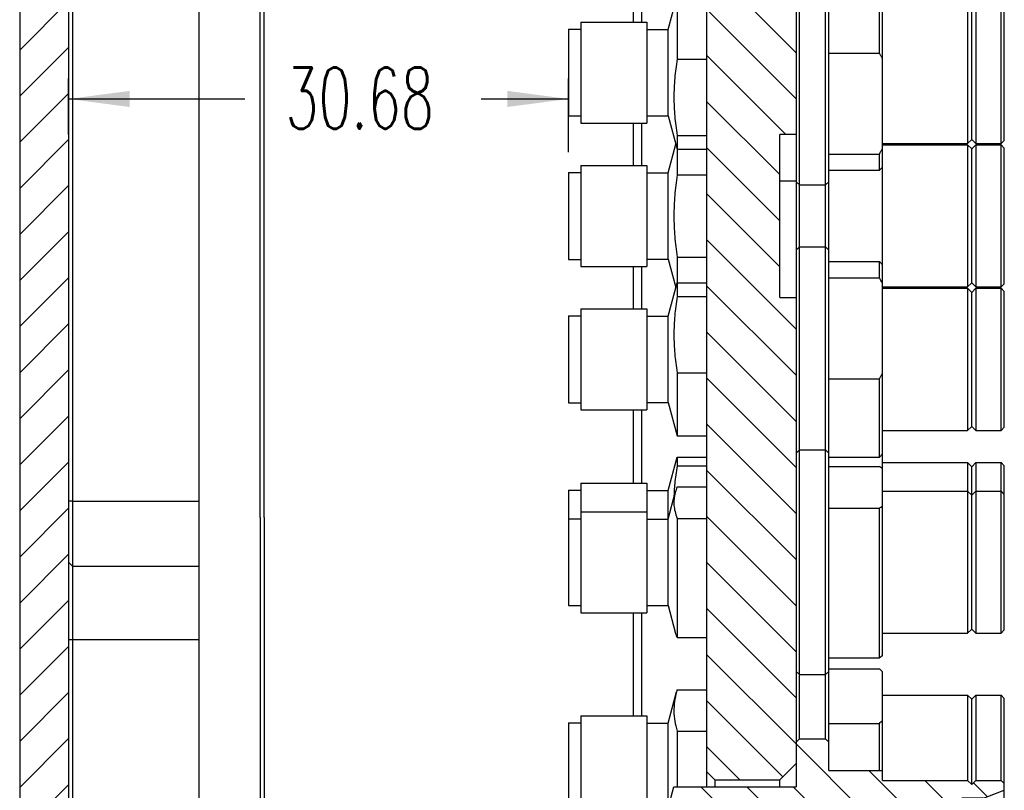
# Model space of a CAD drawing. Extents: x -401 to 590, y -380 to 320.
# Tile 11 of 54: x 248 to 308, y -35 to 12. Entities that reach past the tile are written whole.
import ezdxf

# ---------------------------------------------------------------- set-up
doc = ezdxf.new("R2010")
doc.units = 0
doc.linetypes.add('DASHED', pattern=[15, 7, -8])
doc.layers.get('0').update_dxf_attribs({"linetype": 'CONTINUOUS'})
doc.layers.add('1', color=7, linetype='CONTINUOUS')
doc.styles.add('CONVERTER_11', font='txt.shx', dxfattribs={"width": 0.63})
doc.dimstyles.new('ME10_DIM_28', dxfattribs={"dimtxt": 3.75, "dimasz": 3.75, "dimexe": 1.25, "dimexo": 1.25, "dimtad": 0, "dimzin": 1, "dimtxsty": 'CONVERTER_11', "dimsah": 1, "dimcen": 0.09, "dimclrd": 2, "dimclre": 2, "dimclrt": 2, "dimazin": 3, "dimtfac": 1, "dimtdec": 4, "dimtmove": 0, "dimatfit": 3, "dimtolj": 1, "dimtzin": 0})
pattern_1 = [(135, (0, 0), (-1.414214, -1.414214), [])]

# ---------------------------------------------------------------- blocks, each defined once
blk = doc.blocks.new('*D282')
at = {"color": 2, "linetype": 'CONTINUOUS'}
for p, q in [((250.779, 5.014), (250.779, 8.445)), ((281.459, 3.929), (281.459, 8.445)), ((250.779, 7.195), (261.587, 7.195)), ((276.102, 7.195), (281.459, 7.195))]:
    blk.add_line(p, q, dxfattribs=at)
at = {"color": 2}
for points in [[(254.529, 7.689), (254.529, 6.701), (250.779, 7.195)], [(277.709, 6.701), (277.709, 7.689), (281.459, 7.195)]]:
    blk.add_solid(points, dxfattribs=at)
at = {"color": 2, "insert": (264.087, 5.367), "char_height": 3.75, "attachment_point": 7, "rotation": 0.00014, "style": 'CONVERTER_11'}
blk.add_mtext('30.68', dxfattribs=at)
blk = doc.blocks.new('CON_PLATE__111', base_point=(285.439, -67.486))
at = {"linetype": 'CONTINUOUS'}
h = blk.add_hatch(dxfattribs=at)
h.set_pattern_fill('USER', color=5, scale=2, angle=135, pattern_type=0)
h.set_pattern_definition(pattern_1)
h.paths.add_polyline_path([(295.439, 31.68), (295.439, 29.038), (295.439, 27.963), (295.439, 27.089), (295.439, 26.214), (295.439, 25.932), (295.439, 24.274), (295.439, 19.821), (295.439, 18.615), (295.439, 16.593), (295.439, 15.515), (295.439, 15.246), (295.439, 14.754), (295.439, 14.563), (295.439, 13.575), (295.439, 12.814), (295.439, 9.74), (295.439, 6.714), (295.439, 5.014), (294.439, 5.014), (294.439, 2.148), (294.439, -4.986), (295.439, -4.986), (295.439, -6.686), (295.439, -9.713), (295.439, -12.786), (295.439, -13.548), (295.439, -14.536), (295.439, -14.726), (295.439, -15.219), (295.439, -15.488), (295.439, -16.566), (295.439, -18.588), (295.439, -19.794), (295.439, -24.246), (295.439, -25.905), (295.439, -26.186), (295.439, -26.962), (295.439, -27.061), (295.439, -27.936), (295.439, -29.011), (295.439, -31.653), (295.439, -32.286), (295.439, -33.586), (294.439, -34.586), (290.439, -34.586), (289.939, -34.086), (289.939, 34.114), (290.439, 34.614), (294.439, 34.614), (295.439, 33.614), (295.439, 32.314)])
at = {"color": 5, "linetype": 'CONTINUOUS'}
for p, q in [((289.939, 34.114), (289.939, -34.086)), ((285.439, 16.414), (285.439, 11.915)), ((285.939, 16.414), (285.939, 11.915)), ((295.439, 12.814), (295.439, 9.74)), ((295.439, 9.74), (295.439, 6.714)), ((295.439, 6.714), (295.439, 5.014)), ((285.439, 5.715), (285.439, 3.114)), ((285.939, 5.715), (285.939, 3.114)), ((294.439, 2.148), (294.439, 5.014)), ((295.439, 5.014), (294.439, 5.014)), ((295.439, 5.014), (295.439, 4.86)), ((295.439, 4.86), (295.439, 4.774)), ((295.439, 4.774), (295.439, 4.055)), ((295.439, 4.055), (295.439, 2.655)), ((295.439, 2.655), (295.439, 2.148)), ((294.439, -4.986), (294.439, 2.148)), ((295.439, 2.148), (294.439, 2.148)), ((295.439, 2.148), (295.439, 2.115)), ((295.439, 2.115), (295.439, 0.014)), ((295.439, 0.014), (295.439, -2.088)), ((295.439, -2.088), (295.439, -2.628)), ((295.439, -2.628), (295.439, -4.028)), ((285.439, -3.086), (285.439, -5.688)), ((285.939, -3.086), (285.939, -5.688)), ((295.439, -4.028), (295.439, -4.746)), ((295.439, -4.746), (295.439, -4.833)), ((295.439, -4.833), (295.439, -4.986)), ((294.439, -4.986), (295.439, -4.986)), ((295.439, -4.986), (295.439, -6.686)), ((295.439, -6.686), (295.439, -9.713)), ((295.439, -9.713), (295.439, -12.786)), ((285.439, -11.888), (285.439, -16.386)), ((285.939, -11.888), (285.939, -16.386)), ((295.439, -12.786), (295.439, -13.548)), ((295.439, -13.548), (295.439, -14.536)), ((295.439, -14.536), (295.439, -14.726)), ((295.439, -14.726), (295.439, -15.219)), ((295.439, -15.219), (295.439, -15.488)), ((295.439, -15.488), (295.439, -16.566)), ((295.439, -16.566), (295.439, -18.588)), ((295.439, -18.588), (295.439, -19.794)), ((295.439, -19.794), (295.439, -24.246)), ((285.439, -24.336), (285.439, -30.661)), ((285.939, -24.336), (285.939, -30.661)), ((295.439, -24.246), (295.439, -25.905)), ((295.439, -25.905), (295.439, -26.186)), ((295.439, -26.186), (295.439, -26.962)), ((295.439, -26.962), (295.439, -27.061)), ((295.439, -27.061), (295.439, -27.936)), ((295.439, -27.936), (295.439, -29.011)), ((295.439, -29.011), (295.439, -31.653)), ((295.439, -31.653), (295.439, -32.286)), ((295.439, -32.286), (295.439, -33.586)), ((294.439, -34.586), (295.439, -33.586)), ((290.439, -34.586), (289.939, -34.086)), ((289.939, -34.086), (289.939, -35.026)), ((290.439, -34.586), (294.439, -34.586)), ((290.439, -34.586), (290.439, -35.026)), ((294.439, -35.026), (294.439, -34.586))]:
    blk.add_line(p, q, dxfattribs=at)
at = {"color": 5, "linetype": 'DASHED'}
blk.add_line((295.439, -33.586), (295.439, -35.026), dxfattribs=at)
blk = doc.blocks.new('CON_MALE_OUT_10__116', base_point=(281.459, -6.886))
at = {"color": 7, "linetype": 'DASHED'}
for p, q in [((295.439, 6.714), (295.439, 5.014)), ((295.639, 6.175), (295.639, 6.914)), ((297.239, 6.175), (297.239, 6.914)), ((297.439, 6.014), (297.439, 6.714)), ((295.639, 1.915), (295.639, 6.175)), ((297.239, 1.915), (297.239, 6.175)), ((297.439, 4.501), (297.439, 6.014)), ((300.739, 4.455), (300.739, 5.814)), ((295.439, 5.014), (295.439, 4.86)), ((295.439, 4.86), (295.439, 4.774)), ((288.128, 4.714), (288.128, 4.115)), ((295.439, 4.774), (295.439, 4.055)), ((297.439, 3.813), (297.439, 4.501)), ((300.739, 4.374), (300.739, 4.455)), ((300.739, 4.157), (300.739, 4.374)), ((295.439, 4.055), (295.439, 2.655)), ((297.439, 3.368), (297.439, 3.813)), ((300.539, 3.368), (300.539, 3.813)), ((300.739, 3.015), (300.739, 4.157)), ((297.439, 2.815), (297.439, 3.368)), ((295.439, 2.655), (295.439, 2.148)), ((297.439, 2.115), (297.439, 2.815)), ((295.439, 2.148), (295.439, 2.115)), ((295.439, 2.115), (295.439, 0.014)), ((295.439, 0.014), (295.439, -2.088)), ((295.439, -2.088), (295.439, -2.628)), ((295.639, -6.148), (295.639, -1.888)), ((297.239, -6.148), (297.239, -1.888)), ((297.439, -2.738), (297.439, -2.088)), ((295.439, -2.628), (295.439, -4.028)), ((297.439, -2.788), (297.439, -2.738)), ((297.439, -3.34), (297.439, -2.788)), ((300.739, -4.13), (300.739, -2.988)), ((297.439, -3.786), (297.439, -3.34)), ((300.539, -3.786), (300.539, -3.34)), ((288.128, -4.088), (288.128, -4.686)), ((295.439, -4.028), (295.439, -4.746)), ((297.439, -5.986), (297.439, -3.786)), ((300.739, -4.346), (300.739, -4.13)), ((295.439, -4.746), (295.439, -4.833)), ((295.439, -4.833), (295.439, -4.986)), ((300.739, -4.428), (300.739, -4.346)), ((300.739, -5.786), (300.739, -4.428)), ((295.439, -4.986), (295.439, -6.686)), ((297.439, -6.686), (297.439, -5.986)), ((295.639, -6.886), (295.639, -6.148)), ((297.239, -6.886), (297.239, -6.148))]:
    blk.add_line(p, q, dxfattribs=at)
at = {"color": 7, "linetype": 'CONTINUOUS'}
for p, q in [((287.579, 2.664), (288.048, 4.414)), ((300.739, 4.374), (305.959, 4.374)), ((305.959, 4.374), (305.959, -4.346)), ((306.209, 4.124), (305.959, 4.374)), ((306.209, 4.124), (306.459, 4.374)), ((306.459, 4.374), (308.009, 4.374)), ((306.459, 4.374), (306.459, -4.346)), ((308.009, 0.014), (308.009, 4.374)), ((308.209, 4.174), (308.009, 4.374)), ((288.128, 4.115), (288.128, 2.545)), ((306.209, 0.014), (306.209, 4.124)), ((308.209, 0.014), (308.209, 4.174)), ((282.219, 3.114), (286.269, 3.114)), ((282.219, 3.114), (282.219, 2.679)), ((286.269, 3.114), (286.269, 2.664)), ((281.459, 2.679), (282.219, 2.679)), ((281.459, 2.679), (281.459, -2.651)), ((282.219, 2.679), (282.219, -2.651)), ((286.269, 2.664), (287.579, 2.664)), ((286.269, 2.664), (286.269, -2.636)), ((287.579, 0.014), (287.579, 2.664)), ((288.128, 2.545), (289.939, 2.545)), ((300.739, 2.995), (300.739, 3.015)), ((300.739, -2.968), (300.739, 2.995)), ((295.639, 0.014), (295.639, 1.915)), ((297.239, 0.014), (297.239, 1.915)), ((297.439, -2.088), (297.439, 2.115)), ((287.579, -2.636), (287.579, 0.014)), ((295.639, -1.888), (295.639, 0.014)), ((297.239, -1.888), (297.239, 0.014)), ((306.209, -4.096), (306.209, 0.014)), ((308.009, -4.346), (308.009, 0.014)), ((308.209, -4.146), (308.209, 0.014)), ((281.459, -2.651), (282.219, -2.651)), ((282.219, -2.651), (282.219, -3.086)), ((286.269, -2.636), (287.579, -2.636)), ((286.269, -2.636), (286.269, -3.086)), ((287.579, -2.636), (288.048, -4.387)), ((288.128, -2.518), (289.939, -2.518)), ((288.128, -2.518), (288.128, -4.088)), ((300.739, -2.988), (300.739, -2.968)), ((282.219, -3.086), (286.269, -3.086)), ((306.209, -4.096), (305.959, -4.346)), ((306.209, -4.096), (306.459, -4.346)), ((308.209, -4.146), (308.009, -4.346)), ((300.739, -4.346), (305.959, -4.346)), ((306.459, -4.346), (308.009, -4.346))]:
    blk.add_line(p, q, dxfattribs=at)
blk.add_open_spline([(288.128, 2.545), (288.063, 2.096), (288.015, 1.68), (287.983, 1.283), (287.947, 0.847), (287.93, 0.429), (287.93, 0.014), (287.93, -0.402), (287.947, -0.82), (287.983, -1.256), (288.015, -1.653), (288.063, -2.069), (288.128, -2.518)], degree=3, knots=[0.984054, 0.984054, 0.984054, 0.984054, 2.254711, 2.254711, 2.254711, 3.525382, 3.525382, 3.525382, 4.796052, 4.796052, 4.796052, 6.066709, 6.066709, 6.066709, 6.066709], dxfattribs=at)
for points in [[(300.739, 2.995), (300.736, 3), (300.734, 3.004), (300.732, 3.008)], [(300.732, -2.981), (300.734, -2.977), (300.736, -2.972), (300.739, -2.968)]]:
    blk.add_open_spline(points, degree=3, dxfattribs=at)
blk = doc.blocks.new('CON_MALE_OUT_9__117', base_point=(281.459, -26.386))
at = {"color": 7, "linetype": 'DASHED'}
for p, q in [((295.639, -14.336), (295.639, -12.586)), ((297.239, -14.336), (297.239, -12.586)), ((295.439, -12.786), (295.439, -13.548)), ((297.439, -13.112), (297.439, -12.786)), ((297.439, -13.486), (297.439, -13.112)), ((295.439, -13.548), (295.439, -14.536)), ((297.439, -14.094), (297.439, -13.486)), ((300.539, -14.094), (300.539, -13.486)), ((300.739, -14.417), (300.739, -13.686)), ((295.639, -14.861), (295.639, -14.336)), ((297.239, -14.861), (297.239, -14.336)), ((297.439, -14.536), (297.439, -14.094)), ((300.739, -14.588), (300.739, -14.417)), ((295.439, -14.536), (295.439, -14.726)), ((295.439, -14.726), (295.439, -15.219)), ((295.639, -15.688), (295.639, -14.861)), ((297.239, -15.688), (297.239, -14.861)), ((297.439, -14.788), (297.439, -14.536)), ((297.439, -15.356), (297.439, -14.788)), ((295.439, -15.219), (295.439, -15.488)), ((295.439, -15.488), (295.439, -16.566)), ((295.639, -16.036), (295.639, -15.688)), ((297.239, -16.036), (297.239, -15.688)), ((297.439, -15.488), (297.439, -15.356)), ((297.439, -17.923), (297.439, -15.488)), ((300.739, -16.876), (300.739, -15.498)), ((295.639, -26.386), (295.639, -16.036)), ((297.239, -26.386), (297.239, -16.036)), ((295.439, -16.566), (295.439, -18.588)), ((300.739, -17.78), (300.739, -16.876)), ((305.959, -16.876), (305.959, -23.846)), ((306.459, -16.876), (306.459, -23.846)), ((308.009, -17.208), (308.009, -16.876)), ((306.209, -17.431), (306.209, -17.126)), ((306.209, -17.439), (306.209, -17.431)), ((306.209, -23.596), (306.209, -17.439)), ((308.009, -17.306), (308.009, -17.208)), ((308.009, -23.846), (308.009, -17.306)), ((308.209, -17.392), (308.209, -17.076)), ((308.209, -17.406), (308.209, -17.392)), ((308.209, -23.646), (308.209, -17.406)), ((297.439, -19.904), (297.439, -17.923)), ((300.739, -19.581), (300.739, -17.78)), ((281.459, -18.571), (281.459, -22.151)), ((282.219, -18.136), (282.219, -18.571)), ((282.219, -18.571), (282.219, -22.151)), ((286.269, -18.136), (286.269, -18.586)), ((286.269, -18.586), (286.269, -22.136)), ((287.579, -18.787), (287.579, -18.586)), ((295.439, -18.588), (295.439, -19.794)), ((287.579, -22.136), (287.579, -18.787)), ((288.128, -19.699), (288.128, -24.186)), ((295.439, -19.794), (295.439, -24.246)), ((297.439, -25.486), (297.439, -19.904)), ((300.539, -25.486), (300.539, -19.904)), ((300.739, -23.846), (300.739, -19.581)), ((282.219, -22.151), (282.219, -22.586)), ((286.269, -22.136), (286.269, -22.586)), ((300.739, -25.286), (300.739, -23.846)), ((295.439, -24.246), (295.439, -25.905)), ((295.439, -25.905), (295.439, -26.186)), ((297.439, -26.186), (297.439, -25.486))]:
    blk.add_line(p, q, dxfattribs=at)
at = {"color": 7, "linetype": 'CONTINUOUS'}
for p, q in [((287.579, -16.836), (288.128, -14.786)), ((288.128, -14.786), (289.939, -14.786)), ((288.128, -14.786), (288.128, -15.314)), ((300.739, -15.126), (300.739, -14.588)), ((288.128, -15.314), (289.939, -15.314)), ((300.739, -15.498), (300.739, -15.126)), ((300.739, -15.126), (305.959, -15.126)), ((305.959, -15.126), (305.959, -16.876)), ((306.209, -15.376), (305.959, -15.126)), ((306.209, -15.376), (306.459, -15.126)), ((306.209, -17.126), (306.209, -15.376)), ((306.459, -15.126), (306.459, -16.876)), ((306.459, -15.126), (308.009, -15.126)), ((308.009, -16.876), (308.009, -15.126)), ((308.209, -15.326), (308.009, -15.126)), ((308.209, -17.076), (308.209, -15.326)), ((281.459, -16.821), (282.219, -16.821)), ((281.459, -16.821), (281.459, -18.571)), ((282.219, -16.386), (282.219, -16.821)), ((282.219, -16.386), (286.269, -16.386)), ((282.219, -16.821), (282.219, -18.136)), ((286.269, -16.386), (286.269, -16.836)), ((286.269, -16.836), (287.579, -16.836)), ((286.269, -16.836), (286.269, -18.136)), ((287.579, -18.161), (287.579, -16.836)), ((287.579, -18.586), (287.579, -18.161))]:
    blk.add_line(p, q, dxfattribs=at)
blk.add_open_spline([(288.128, -15.314), (288.063, -15.703), (288.015, -16.063), (287.983, -16.407), (287.955, -16.701), (287.938, -16.985), (287.932, -17.266)], degree=3, knots=[0.984054, 0.984054, 0.984054, 0.984054, 2.086907, 2.086907, 2.086907, 2.942859, 2.942859, 2.942859, 2.942859], dxfattribs=at)
blk = doc.blocks.new('CON_MALE_OUT_8__119', base_point=(281.459, -37.921))
at = {"color": 7, "linetype": 'DASHED'}
for p, q in [((295.439, -27.061), (295.439, -27.936)), ((295.639, -27.786), (295.639, -26.861)), ((297.239, -27.786), (297.239, -26.861)), ((297.439, -27.115), (297.439, -27.061)), ((297.439, -27.776), (297.439, -27.115)), ((295.639, -28.136), (295.639, -27.786)), ((297.239, -28.136), (297.239, -27.786)), ((297.439, -27.936), (297.439, -27.776)), ((295.439, -27.936), (295.439, -29.011)), ((295.439, -29.011), (295.439, -31.653)), ((295.439, -31.653), (295.439, -32.286)), ((295.439, -32.286), (295.439, -33.586)), ((297.439, -34.011), (297.439, -32.286)), ((295.439, -33.586), (295.439, -35.026)), ((300.739, -34.626), (300.739, -34.011)), ((308.209, -35.22), (308.209, -34.826)), ((308.209, -37.921), (308.209, -35.22)), ((282.219, -35.886), (282.219, -36.321)), ((286.269, -35.886), (286.269, -36.336)), ((306.929, -35.711), (306.929, -37.036)), ((281.459, -36.321), (281.459, -36.426))]:
    blk.add_line(p, q, dxfattribs=at)
at = {"color": 7, "linetype": 'CONTINUOUS'}
for p, q in [((297.439, -27.776), (300.539, -27.776)), ((295.639, -32.086), (295.639, -28.136)), ((297.239, -32.086), (297.239, -28.136)), ((297.439, -31.13), (297.439, -27.936)), ((300.739, -29.401), (300.739, -27.962)), ((287.579, -31.111), (288.094, -29.189)), ((288.128, -29.066), (289.939, -29.066)), ((300.739, -29.401), (305.959, -29.401)), ((300.739, -30.944), (300.739, -29.401)), ((306.209, -29.651), (305.959, -29.401)), ((305.959, -29.401), (305.959, -34.626)), ((306.209, -29.651), (306.459, -29.401)), ((306.459, -29.401), (308.009, -29.401)), ((306.459, -29.401), (306.459, -34.626)), ((308.209, -29.601), (308.009, -29.401)), ((308.009, -29.986), (308.009, -29.401)), ((308.209, -30.159), (308.209, -29.601)), ((306.209, -30.202), (306.209, -29.651)), ((306.209, -34.876), (306.209, -30.202)), ((308.009, -34.626), (308.009, -29.986)), ((308.209, -34.826), (308.209, -30.159)), ((282.219, -30.661), (286.269, -30.661)), ((282.219, -30.661), (282.219, -31.096)), ((286.269, -30.661), (286.269, -31.111)), ((281.459, -31.096), (282.219, -31.096)), ((281.459, -31.096), (281.459, -36.321)), ((282.219, -31.096), (282.219, -35.886)), ((286.269, -31.111), (286.269, -35.886)), ((286.269, -31.111), (287.579, -31.111)), ((287.579, -31.466), (287.579, -31.111)), ((297.439, -32.286), (297.439, -31.13)), ((297.439, -31.13), (300.539, -31.13)), ((300.539, -34.011), (300.539, -31.13)), ((300.739, -34.011), (300.739, -30.944)), ((287.579, -36.336), (287.579, -31.466)), ((288.128, -31.598), (289.939, -31.598)), ((288.128, -31.598), (288.128, -35.026))]:
    blk.add_line(p, q, dxfattribs=at)
for points, knots in [([(300.739, -27.962), (300.707, -27.931), (300.674, -27.9), (300.64, -27.869), (300.607, -27.838), (300.573, -27.807), (300.539, -27.776)], [2.3377258, 2.3377258, 2.3377258, 2.3377258, 2.4734801, 2.4734801, 2.4734801, 2.6110385, 2.6110385, 2.6110385, 2.6110385]), ([(288.094, -29.189), (288.037, -29.401), (287.996, -29.599), (287.969, -29.79), (287.939, -29.996), (287.927, -30.195), (287.93, -30.394), (287.933, -30.591), (287.952, -30.79), (287.988, -30.997), (288.02, -31.187), (288.066, -31.385), (288.128, -31.598)], [1.231578, 1.231578, 1.231578, 1.231578, 1.845808, 1.845808, 1.845808, 2.45148, 2.45148, 2.45148, 3.058286, 3.058286, 3.058286, 3.674885, 3.674885, 3.674885, 3.674885]), ([(288.128, -29.066), (288.122, -29.087), (288.116, -29.107), (288.11, -29.128), (288.105, -29.148), (288.099, -29.169), (288.094, -29.189)], [0.9840538, 0.9840538, 0.9840538, 0.9840538, 1.0477436, 1.0477436, 1.0477436, 1.1113063, 1.1113063, 1.1113063, 1.1113063]), ([(300.539, -31.13), (300.573, -31.099), (300.607, -31.068), (300.64, -31.037), (300.674, -31.006), (300.707, -30.975), (300.739, -30.944)], [1.9818255, 1.9818255, 1.9818255, 1.9818255, 2.119384, 2.119384, 2.119384, 2.2551383, 2.2551383, 2.2551383, 2.2551383])]:
    blk.add_open_spline(points, degree=3, knots=knots, dxfattribs=at)
blk = doc.blocks.new('CON_MALE_OUT_7__120', base_point=(281.459, -45.886))
at = {"linetype": 'CONTINUOUS'}
h = blk.add_hatch(dxfattribs=at)
h.set_pattern_fill('USER', scale=2, angle=135, pattern_type=0)
h.set_pattern_definition(pattern_1)
h.paths.add_polyline_path([(297.439, -34.011), (300.739, -34.011), (300.739, -34.626), (305.959, -34.626), (306.209, -34.876), (306.459, -34.626), (308.009, -34.626), (308.209, -34.826), (308.209, -35.22), (306.929, -35.711), (305.609, -35.711), (305.609, -42.261), (306.929, -42.261), (308.209, -42.753), (308.209, -43.146), (308.009, -43.346), (306.459, -43.346), (306.209, -43.096), (305.959, -43.346), (300.739, -43.346), (300.739, -43.961), (297.439, -43.961), (297.439, -45.686), (297.239, -45.886), (295.639, -45.886), (295.439, -45.686), (295.439, -44.386), (295.439, -42.946), (287.93, -42.946), (287.579, -41.636), (286.269, -41.636), (286.269, -42.086), (282.219, -42.086), (282.219, -41.651), (281.459, -41.651), (281.459, -41.296), (283.389, -41.296), (283.389, -36.676), (281.459, -36.676), (281.459, -36.426), (281.459, -36.321), (282.219, -36.321), (282.219, -35.886), (286.269, -35.886), (286.269, -36.336), (287.579, -36.336), (287.93, -35.026), (295.439, -35.026), (295.439, -33.586), (295.439, -32.286), (295.639, -32.086), (297.239, -32.086), (297.439, -32.286)])
at = {"color": 7, "linetype": 'CONTINUOUS'}
for p, q in [((295.439, -32.286), (295.639, -32.086)), ((295.439, -32.286), (295.439, -33.586)), ((295.639, -32.086), (297.239, -32.086)), ((297.439, -32.286), (297.239, -32.086)), ((297.439, -34.011), (297.439, -32.286)), ((295.439, -33.586), (295.439, -35.026)), ((297.439, -34.011), (300.739, -34.011)), ((300.739, -34.626), (300.739, -34.011)), ((287.579, -36.336), (287.93, -35.026)), ((287.93, -35.026), (295.439, -35.026)), ((300.739, -34.626), (305.959, -34.626)), ((306.209, -34.876), (305.959, -34.626)), ((306.209, -34.876), (306.459, -34.626)), ((306.459, -34.626), (308.009, -34.626)), ((308.209, -34.826), (308.009, -34.626)), ((308.209, -35.22), (308.209, -34.826)), ((306.929, -35.711), (308.209, -35.22)), ((308.209, -37.921), (308.209, -35.22)), ((282.219, -35.886), (282.219, -36.321)), ((282.219, -35.886), (286.269, -35.886)), ((286.269, -35.886), (286.269, -36.336)), ((305.609, -35.711), (305.609, -42.261)), ((306.929, -35.711), (305.609, -35.711)), ((306.929, -35.711), (306.929, -37.036)), ((281.459, -36.321), (281.459, -36.426)), ((281.459, -36.321), (282.219, -36.321)), ((281.459, -36.676), (281.459, -36.426)), ((283.389, -36.676), (281.459, -36.676)), ((281.459, -36.676), (281.459, -41.296)), ((283.389, -36.676), (283.389, -41.296)), ((286.269, -36.336), (287.579, -36.336)), ((306.929, -37.036), (306.929, -42.261)), ((308.209, -37.921), (308.209, -42.753)), ((283.389, -41.296), (281.459, -41.296)), ((281.459, -41.651), (281.459, -41.296)), ((281.459, -41.651), (282.219, -41.651)), ((282.219, -42.086), (282.219, -41.651)), ((286.269, -41.636), (287.579, -41.636)), ((286.269, -42.086), (286.269, -41.636)), ((287.579, -41.636), (287.93, -42.946)), ((282.219, -42.086), (286.269, -42.086)), ((306.929, -42.261), (305.609, -42.261)), ((306.929, -42.261), (308.209, -42.753)), ((308.209, -43.146), (308.209, -42.753)), ((295.439, -42.946), (287.93, -42.946)), ((295.439, -44.386), (295.439, -42.946)), ((300.739, -43.346), (305.959, -43.346)), ((300.739, -43.961), (300.739, -43.346)), ((306.209, -43.096), (305.959, -43.346)), ((306.209, -43.096), (306.459, -43.346)), ((306.459, -43.346), (308.009, -43.346)), ((308.209, -43.146), (308.009, -43.346)), ((300.739, -43.961), (297.439, -43.961)), ((297.439, -43.961), (297.439, -45.686)), ((295.439, -45.686), (295.439, -44.386)), ((295.439, -45.686), (295.639, -45.886)), ((295.639, -45.886), (297.239, -45.886)), ((297.439, -45.686), (297.239, -45.886))]:
    blk.add_line(p, q, dxfattribs=at)
blk = doc.blocks.new('CON_MALE_SET_OUT__121', base_point=(281.459, -45.886))
for name, p in [('CON_MALE_OUT_10__116', (281.459, -6.886)), ('CON_MALE_OUT_9__117', (281.459, -26.386)), ('CON_MALE_OUT_8__119', (281.459, -37.921)), ('CON_MALE_OUT_7__120', (281.459, -45.886))]:
    blk.add_blockref(name, p)
blk = doc.blocks.new('COMMON_PARTS__122', base_point=(255.779, -67.486))
for name, p in [('CON_PLATE__111', (285.439, -67.486)), ('CON_MALE_SET_OUT__121', (281.459, -45.886))]:
    blk.add_blockref(name, p)
blk = doc.blocks.new('CON_MALE_IN_6__123', base_point=(281.459, -15.688))
at = {"color": 7, "linetype": 'CONTINUOUS'}
for p, q in [((295.439, -2.088), (295.639, -1.888)), ((295.639, -6.148), (295.639, -1.888)), ((295.639, -1.888), (297.239, -1.888)), ((297.239, -6.148), (297.239, -1.888)), ((297.439, -2.088), (297.239, -1.888)), ((297.439, -2.738), (297.439, -2.088)), ((297.439, -2.788), (297.439, -2.738)), ((297.439, -3.34), (297.439, -2.788)), ((297.439, -2.788), (300.539, -2.788)), ((300.739, -2.988), (300.539, -2.788)), ((300.539, -3.34), (300.539, -2.788)), ((300.739, -4.13), (300.739, -2.988)), ((297.439, -3.786), (297.439, -3.34)), ((300.539, -3.786), (300.539, -3.34)), ((287.579, -6.138), (288.128, -4.088)), ((288.128, -4.088), (289.939, -4.088)), ((288.128, -4.088), (288.128, -4.686)), ((297.439, -5.986), (297.439, -3.786)), ((297.439, -3.786), (300.539, -3.786)), ((300.739, -4.346), (300.739, -4.13)), ((288.128, -4.686), (288.128, -4.934)), ((300.739, -4.428), (300.739, -4.346)), ((300.739, -4.428), (305.959, -4.428)), ((300.739, -5.786), (300.739, -4.428)), ((305.959, -4.428), (305.959, -13.148)), ((306.209, -4.678), (305.959, -4.428)), ((306.209, -4.678), (306.459, -4.428)), ((306.209, -7.215), (306.209, -4.678)), ((306.459, -4.428), (306.459, -13.148)), ((306.459, -4.428), (308.009, -4.428)), ((308.209, -4.628), (308.009, -4.428)), ((308.009, -7.12), (308.009, -4.428)), ((308.209, -7.196), (308.209, -4.628)), ((288.128, -4.934), (289.939, -4.934)), ((282.219, -5.688), (286.269, -5.688)), ((282.219, -5.688), (282.219, -6.123)), ((286.269, -5.688), (286.269, -6.138)), ((297.439, -6.686), (297.439, -5.986)), ((300.739, -9.639), (300.739, -5.786)), ((281.459, -6.123), (281.459, -11.453)), ((281.459, -6.123), (282.219, -6.123)), ((282.219, -6.123), (282.219, -11.453)), ((286.269, -6.138), (287.579, -6.138)), ((286.269, -6.138), (286.269, -11.438)), ((287.579, -7.774), (287.579, -6.138)), ((295.639, -6.886), (295.639, -6.148)), ((297.239, -6.886), (297.239, -6.148)), ((295.639, -12.586), (295.639, -6.886)), ((297.239, -12.586), (297.239, -6.886)), ((297.439, -9.983), (297.439, -6.686)), ((306.209, -12.898), (306.209, -7.215)), ((308.009, -13.148), (308.009, -7.12)), ((308.209, -12.948), (308.209, -7.196)), ((287.579, -11.438), (287.579, -7.774)), ((288.128, -9.612), (289.939, -9.612)), ((288.128, -9.612), (288.128, -13.488)), ((300.739, -13.148), (300.739, -9.639)), ((297.439, -12.786), (297.439, -9.983)), ((297.439, -9.983), (300.539, -9.983)), ((300.539, -13.486), (300.539, -9.983)), ((281.459, -11.453), (282.219, -11.453)), ((282.219, -11.453), (282.219, -11.888)), ((286.269, -11.438), (287.579, -11.438)), ((286.269, -11.438), (286.269, -11.888)), ((287.579, -11.438), (288.128, -13.488)), ((282.219, -11.888), (286.269, -11.888)), ((295.639, -14.336), (295.639, -12.586)), ((297.239, -14.336), (297.239, -12.586)), ((297.439, -13.112), (297.439, -12.786)), ((297.439, -13.486), (297.439, -13.112)), ((300.739, -13.148), (305.959, -13.148)), ((300.739, -13.686), (300.739, -13.148)), ((306.209, -12.898), (305.959, -13.148)), ((306.209, -12.898), (306.459, -13.148)), ((306.459, -13.148), (308.009, -13.148)), ((308.209, -12.948), (308.009, -13.148)), ((288.128, -13.488), (289.939, -13.488)), ((297.439, -14.094), (297.439, -13.486)), ((300.539, -14.094), (300.539, -13.486)), ((300.739, -14.417), (300.739, -13.686)), ((297.439, -14.536), (297.439, -14.094)), ((300.539, -14.788), (300.539, -14.094)), ((300.739, -14.588), (300.739, -14.417)), ((297.439, -14.788), (300.539, -14.788)), ((300.739, -14.588), (300.539, -14.788))]:
    blk.add_line(p, q, dxfattribs=at)
at = {"color": 7, "linetype": 'DASHED'}
for p, q in [((295.439, -2.088), (295.439, -2.628)), ((295.439, -2.628), (295.439, -4.028)), ((295.439, -4.028), (295.439, -4.746)), ((295.439, -4.746), (295.439, -4.833)), ((295.439, -4.833), (295.439, -4.986)), ((295.439, -4.986), (295.439, -6.686)), ((295.439, -6.686), (295.439, -9.713)), ((295.439, -9.713), (295.439, -12.786)), ((295.439, -12.786), (295.439, -13.548)), ((295.439, -13.548), (295.439, -14.536)), ((295.639, -14.861), (295.639, -14.336)), ((297.239, -14.861), (297.239, -14.336)), ((295.439, -14.536), (295.439, -14.726)), ((295.439, -14.726), (295.439, -15.219)), ((295.639, -15.688), (295.639, -14.861)), ((297.239, -15.688), (297.239, -14.861)), ((297.439, -14.788), (297.439, -14.536)), ((297.439, -15.356), (297.439, -14.788)), ((295.439, -15.219), (295.439, -15.488)), ((297.439, -15.488), (297.439, -15.356))]:
    blk.add_line(p, q, dxfattribs=at)
at = {"color": 7, "linetype": 'CONTINUOUS'}
for points, knots in [([(300.739, -4.13), (300.707, -4.073), (300.674, -4.015), (300.64, -3.957), (300.607, -3.9), (300.573, -3.843), (300.539, -3.786)], [2.3377258, 2.3377258, 2.3377258, 2.3377258, 2.5366223, 2.5366223, 2.5366223, 2.735789, 2.735789, 2.735789, 2.735789]), ([(288.128, -4.934), (288.063, -5.349), (288.015, -5.733), (287.983, -6.1), (287.947, -6.503), (287.93, -6.889), (287.93, -7.273), (287.93, -7.656), (287.947, -8.042), (287.983, -8.445), (288.015, -8.812), (288.063, -9.197), (288.128, -9.612)], [0.984054, 0.984054, 0.984054, 0.984054, 2.159324, 2.159324, 2.159324, 3.333489, 3.333489, 3.333489, 4.507655, 4.507655, 4.507655, 5.682925, 5.682925, 5.682925, 5.682925]), ([(300.539, -9.983), (300.573, -9.925), (300.607, -9.868), (300.64, -9.812), (300.674, -9.754), (300.707, -9.696), (300.739, -9.639)], [1.9818255, 1.9818255, 1.9818255, 1.9818255, 2.1809923, 2.1809923, 2.1809923, 2.3798888, 2.3798888, 2.3798888, 2.3798888])]:
    blk.add_open_spline(points, degree=3, knots=knots, dxfattribs=at)
blk = doc.blocks.new('CON_MALE_IN_7__124', base_point=(281.459, 1.915))
at = {"color": 7, "linetype": 'DASHED'}
for p, q in [((295.639, 14.888), (295.639, 15.715)), ((297.239, 14.888), (297.239, 15.715)), ((295.439, 15.515), (295.439, 15.246)), ((295.439, 15.246), (295.439, 14.754)), ((297.439, 15.383), (297.439, 15.515)), ((297.439, 14.815), (297.439, 15.383)), ((295.439, 14.754), (295.439, 14.563)), ((295.439, 14.563), (295.439, 13.575)), ((295.639, 14.363), (295.639, 14.888)), ((297.239, 14.363), (297.239, 14.888)), ((297.439, 14.563), (297.439, 14.815)), ((295.439, 13.575), (295.439, 12.814)), ((295.439, 12.814), (295.439, 9.74)), ((295.439, 9.74), (295.439, 6.714)), ((295.439, 6.714), (295.439, 5.014)), ((295.439, 5.014), (295.439, 4.86)), ((295.439, 4.86), (295.439, 4.774)), ((295.439, 4.774), (295.439, 4.055)), ((295.439, 4.055), (295.439, 2.655)), ((295.439, 2.655), (295.439, 2.148)), ((295.439, 2.148), (295.439, 2.115))]:
    blk.add_line(p, q, dxfattribs=at)
at = {"color": 7, "linetype": 'CONTINUOUS'}
for p, q in [((297.439, 14.815), (300.539, 14.815)), ((297.439, 14.121), (297.439, 14.563)), ((300.739, 14.615), (300.539, 14.815)), ((300.539, 14.121), (300.539, 14.815)), ((300.739, 14.444), (300.739, 14.615)), ((295.639, 12.614), (295.639, 14.363)), ((297.239, 12.614), (297.239, 14.363)), ((297.439, 13.514), (297.439, 14.121)), ((300.539, 13.514), (300.539, 14.121)), ((300.739, 13.714), (300.739, 14.444)), ((287.579, 11.465), (288.128, 13.515)), ((288.128, 13.515), (289.939, 13.515)), ((288.128, 13.515), (288.128, 9.639)), ((297.439, 12.814), (297.439, 13.514)), ((300.539, 10.01), (300.539, 13.514)), ((300.739, 13.175), (300.739, 13.714)), ((297.439, 11.058), (297.439, 12.814)), ((300.739, 13.175), (305.959, 13.175)), ((300.739, 9.666), (300.739, 13.175)), ((305.959, 13.175), (305.959, 4.455)), ((306.209, 12.925), (305.959, 13.175)), ((306.209, 12.925), (306.459, 13.175)), ((306.209, 7.242), (306.209, 12.925)), ((306.459, 13.175), (306.459, 4.455)), ((306.459, 13.175), (308.009, 13.175)), ((308.209, 12.975), (308.009, 13.175)), ((308.009, 7.147), (308.009, 13.175)), ((308.209, 7.223), (308.209, 12.975)), ((295.639, 6.914), (295.639, 12.614)), ((297.239, 6.914), (297.239, 12.614)), ((282.219, 11.915), (282.219, 11.48)), ((282.219, 11.915), (286.269, 11.915)), ((286.269, 11.915), (286.269, 11.465)), ((281.459, 11.48), (282.219, 11.48)), ((281.459, 11.48), (281.459, 6.15)), ((282.219, 11.48), (282.219, 6.15)), ((286.269, 11.465), (286.269, 6.165)), ((286.269, 11.465), (287.579, 11.465)), ((287.579, 7.801), (287.579, 11.465)), ((297.439, 10.01), (297.439, 11.058)), ((297.439, 10.01), (300.539, 10.01)), ((297.439, 6.714), (297.439, 10.01)), ((288.128, 9.639), (289.939, 9.639)), ((300.739, 5.814), (300.739, 9.666)), ((287.579, 6.165), (287.579, 7.801)), ((295.639, 6.175), (295.639, 6.914)), ((297.239, 6.175), (297.239, 6.914)), ((297.439, 6.014), (297.439, 6.714)), ((306.209, 4.705), (306.209, 7.242)), ((308.009, 4.455), (308.009, 7.147)), ((308.209, 4.655), (308.209, 7.223)), ((281.459, 6.15), (282.219, 6.15)), ((282.219, 6.15), (282.219, 5.715)), ((286.269, 6.165), (287.579, 6.165)), ((286.269, 6.165), (286.269, 5.715)), ((287.579, 6.165), (288.128, 4.115)), ((295.639, 1.915), (295.639, 6.175)), ((297.239, 1.915), (297.239, 6.175)), ((282.219, 5.715), (286.269, 5.715)), ((297.439, 4.501), (297.439, 6.014)), ((300.739, 4.455), (300.739, 5.814)), ((288.128, 4.961), (289.939, 4.961)), ((288.128, 4.961), (288.128, 4.714)), ((288.128, 4.714), (288.128, 4.115)), ((297.439, 3.813), (297.439, 4.501)), ((300.739, 4.455), (305.959, 4.455)), ((300.739, 4.374), (300.739, 4.455)), ((300.739, 4.157), (300.739, 4.374)), ((306.209, 4.705), (305.959, 4.455)), ((306.209, 4.705), (306.459, 4.455)), ((306.459, 4.455), (308.009, 4.455)), ((308.209, 4.655), (308.009, 4.455)), ((288.128, 4.115), (289.939, 4.115)), ((297.439, 3.813), (300.539, 3.813)), ((297.439, 3.368), (297.439, 3.813)), ((300.539, 3.368), (300.539, 3.813)), ((300.739, 3.015), (300.739, 4.157)), ((297.439, 2.815), (297.439, 3.368)), ((300.539, 2.815), (300.539, 3.368)), ((297.439, 2.815), (300.539, 2.815)), ((297.439, 2.115), (297.439, 2.815)), ((300.739, 3.015), (300.539, 2.815)), ((295.439, 2.115), (295.639, 1.915)), ((295.639, 1.915), (297.239, 1.915)), ((297.439, 2.115), (297.239, 1.915))]:
    blk.add_line(p, q, dxfattribs=at)
for points, knots in [([(300.739, 9.666), (300.707, 9.723), (300.674, 9.781), (300.64, 9.839), (300.607, 9.895), (300.573, 9.953), (300.539, 10.01)], [2.3377258, 2.3377258, 2.3377258, 2.3377258, 2.5366223, 2.5366223, 2.5366223, 2.735789, 2.735789, 2.735789, 2.735789]), ([(288.128, 9.639), (288.063, 9.224), (288.015, 8.839), (287.983, 8.473), (287.947, 8.07), (287.93, 7.684), (287.93, 7.3), (287.93, 6.916), (287.947, 6.53), (287.983, 6.127), (288.015, 5.76), (288.063, 5.376), (288.128, 4.961)], [0.984054, 0.984054, 0.984054, 0.984054, 2.159324, 2.159324, 2.159324, 3.333489, 3.333489, 3.333489, 4.507655, 4.507655, 4.507655, 5.682925, 5.682925, 5.682925, 5.682925]), ([(300.539, 3.813), (300.573, 3.87), (300.607, 3.927), (300.64, 3.984), (300.674, 4.042), (300.707, 4.1), (300.739, 4.157)], [1.9818255, 1.9818255, 1.9818255, 1.9818255, 2.1809923, 2.1809923, 2.1809923, 2.3798888, 2.3798888, 2.3798888, 2.3798888])]:
    blk.add_open_spline(points, degree=3, knots=knots, dxfattribs=at)
blk = doc.blocks.new('CON_MALE_IN_5__126', base_point=(281.459, -28.136))
at = {"color": 7, "linetype": 'CONTINUOUS'}
for p, q in [((295.439, -14.536), (295.639, -14.336)), ((295.639, -14.861), (295.639, -14.336)), ((295.639, -14.336), (297.239, -14.336)), ((297.439, -14.536), (297.239, -14.336)), ((297.239, -14.861), (297.239, -14.336)), ((295.639, -15.688), (295.639, -14.861)), ((297.239, -15.688), (297.239, -14.861)), ((297.439, -14.788), (297.439, -14.536)), ((297.439, -15.356), (297.439, -14.788)), ((295.639, -16.036), (295.639, -15.688)), ((297.239, -16.036), (297.239, -15.688)), ((297.439, -15.356), (300.539, -15.356)), ((297.439, -15.488), (297.439, -15.356)), ((297.439, -17.923), (297.439, -15.488)), ((300.739, -16.876), (300.739, -15.498)), ((295.639, -26.386), (295.639, -16.036)), ((297.239, -26.386), (297.239, -16.036)), ((288.128, -16.608), (289.939, -16.608)), ((300.739, -17.78), (300.739, -16.876)), ((300.739, -16.876), (305.959, -16.876)), ((306.209, -17.126), (305.959, -16.876)), ((305.959, -16.876), (305.959, -23.846)), ((306.209, -17.126), (306.459, -16.876)), ((306.459, -16.876), (308.009, -16.876)), ((306.459, -16.876), (306.459, -23.846)), ((308.009, -17.208), (308.009, -16.876)), ((308.209, -17.076), (308.009, -16.876)), ((287.579, -18.586), (288.017, -16.949)), ((306.209, -17.431), (306.209, -17.126)), ((306.209, -17.439), (306.209, -17.431)), ((306.209, -23.596), (306.209, -17.439)), ((308.009, -17.306), (308.009, -17.208)), ((308.009, -23.846), (308.009, -17.306)), ((308.209, -17.392), (308.209, -17.076)), ((308.209, -17.406), (308.209, -17.392)), ((308.209, -23.646), (308.209, -17.406)), ((297.439, -19.904), (297.439, -17.923)), ((297.439, -17.923), (300.539, -17.923)), ((300.539, -19.904), (300.539, -17.923)), ((300.739, -19.581), (300.739, -17.78)), ((281.459, -18.571), (281.459, -22.151)), ((281.459, -18.571), (282.219, -18.571)), ((282.219, -18.136), (282.219, -18.571)), ((282.219, -18.136), (286.269, -18.136)), ((282.219, -18.571), (282.219, -22.151)), ((286.269, -18.136), (286.269, -18.586)), ((286.269, -18.586), (287.579, -18.586)), ((286.269, -18.586), (286.269, -22.136)), ((287.579, -18.787), (287.579, -18.586)), ((288.128, -18.546), (289.939, -18.546)), ((288.128, -18.546), (288.128, -19.699)), ((287.579, -22.136), (287.579, -18.787)), ((288.128, -19.699), (288.128, -24.186)), ((297.439, -25.486), (297.439, -19.904)), ((300.539, -25.486), (300.539, -19.904)), ((300.739, -23.846), (300.739, -19.581)), ((281.459, -22.151), (281.459, -23.901)), ((282.219, -22.151), (282.219, -22.586)), ((286.269, -22.136), (286.269, -22.586)), ((287.579, -23.886), (287.579, -22.136)), ((282.219, -22.586), (282.219, -23.901)), ((286.269, -22.586), (286.269, -23.886)), ((281.459, -23.901), (282.219, -23.901)), ((282.219, -23.901), (282.219, -24.336)), ((286.269, -23.886), (286.269, -24.336)), ((286.269, -23.886), (287.579, -23.886)), ((287.579, -23.886), (288.017, -25.522)), ((300.739, -25.286), (300.739, -23.846)), ((305.959, -23.846), (305.959, -25.596)), ((306.209, -25.346), (306.209, -23.596)), ((306.459, -23.846), (306.459, -25.596)), ((308.009, -25.596), (308.009, -23.846)), ((308.209, -25.396), (308.209, -23.646)), ((282.219, -24.336), (286.269, -24.336)), ((288.128, -24.186), (288.128, -25.863)), ((300.739, -25.596), (300.739, -25.286)), ((306.209, -25.346), (305.959, -25.596)), ((306.209, -25.346), (306.459, -25.596)), ((288.128, -25.863), (289.939, -25.863)), ((297.439, -26.186), (297.439, -25.486)), ((300.539, -27.115), (300.539, -25.486)), ((300.739, -25.596), (305.959, -25.596)), ((300.739, -26.973), (300.739, -25.596)), ((306.459, -25.596), (308.009, -25.596)), ((308.209, -25.396), (308.009, -25.596)), ((295.639, -26.861), (295.639, -26.386)), ((297.239, -26.861), (297.239, -26.386)), ((297.439, -27.061), (297.439, -26.186)), ((295.639, -27.786), (295.639, -26.861)), ((297.239, -27.786), (297.239, -26.861)), ((297.439, -27.115), (297.439, -27.061)), ((297.439, -27.115), (300.539, -27.115)), ((297.439, -27.776), (297.439, -27.115)), ((295.639, -28.136), (295.639, -27.786)), ((297.239, -28.136), (297.239, -27.786)), ((297.439, -27.936), (297.439, -27.776)), ((295.439, -27.936), (295.639, -28.136)), ((295.639, -28.136), (297.239, -28.136)), ((297.439, -27.936), (297.239, -28.136))]:
    blk.add_line(p, q, dxfattribs=at)
at = {"color": 7, "linetype": 'DASHED'}
for p, q in [((295.439, -14.536), (295.439, -14.726)), ((295.439, -14.726), (295.439, -15.219)), ((295.439, -15.219), (295.439, -15.488)), ((295.439, -15.488), (295.439, -16.566)), ((295.439, -16.566), (295.439, -18.588)), ((295.439, -18.588), (295.439, -19.794)), ((295.439, -19.794), (295.439, -24.246)), ((295.439, -24.246), (295.439, -25.905)), ((295.439, -25.905), (295.439, -26.186)), ((295.439, -26.186), (295.439, -26.962)), ((295.439, -26.962), (295.439, -27.061)), ((295.439, -27.061), (295.439, -27.936))]:
    blk.add_line(p, q, dxfattribs=at)
at = {"color": 7, "linetype": 'CONTINUOUS'}
for points, knots in [([(300.739, -15.498), (300.707, -15.475), (300.674, -15.451), (300.64, -15.427), (300.607, -15.403), (300.573, -15.38), (300.539, -15.356)], [2.3377258, 2.3377258, 2.3377258, 2.3377258, 2.4593962, 2.4593962, 2.4593962, 2.5833437, 2.5833437, 2.5833437, 2.5833437]), ([(288.128, -16.608), (288.106, -16.667), (288.086, -16.723), (288.068, -16.779), (288.049, -16.837), (288.032, -16.894), (288.017, -16.949)], [0.9840538, 0.9840538, 0.9840538, 0.9840538, 1.1646236, 1.1646236, 1.1646236, 1.3428015, 1.3428015, 1.3428015, 1.3428015]), ([(288.017, -16.949), (287.942, -17.23), (287.916, -17.488), (287.936, -17.749), (287.956, -17.996), (288.018, -18.254), (288.128, -18.546)], [1.882086, 1.882086, 1.882086, 1.882086, 2.688726, 2.688726, 2.688726, 3.510382, 3.510382, 3.510382, 3.510382]), ([(300.539, -17.923), (300.573, -17.899), (300.607, -17.875), (300.64, -17.852), (300.674, -17.828), (300.707, -17.804), (300.739, -17.78)], [1.9818255, 1.9818255, 1.9818255, 1.9818255, 2.1057729, 2.1057729, 2.1057729, 2.2274434, 2.2274434, 2.2274434, 2.2274434]), ([(288.128, -25.863), (288.106, -25.805), (288.086, -25.748), (288.068, -25.693), (288.049, -25.634), (288.032, -25.578), (288.017, -25.522)], [0.7065133, 0.7065133, 0.7065133, 0.7065133, 0.8870956, 0.8870956, 0.8870956, 1.065261, 1.065261, 1.065261, 1.065261]), ([(300.739, -26.973), (300.707, -26.997), (300.674, -27.02), (300.64, -27.045), (300.607, -27.068), (300.573, -27.092), (300.539, -27.115)], [2.3377258, 2.3377258, 2.3377258, 2.3377258, 2.4593962, 2.4593962, 2.4593962, 2.5833437, 2.5833437, 2.5833437, 2.5833437])]:
    blk.add_open_spline(points, degree=3, knots=knots, dxfattribs=at)
blk = doc.blocks.new('CON_MALE_SET_IN__127', base_point=(281.459, -28.136))
for name, p in [('CON_MALE_IN_7__124', (281.459, 1.915)), ('CON_MALE_IN_6__123', (281.459, -15.688)), ('CON_MALE_IN_5__126', (281.459, -28.136))]:
    blk.add_blockref(name, p)
blk = doc.blocks.new('E6980-24120__165', base_point=(250.779, -236.786))
at = {"color": 4, "linetype": 'DASHED'}
for p, q in [((250.779, 18.014), (250.779, 8.514)), ((251.029, 18.014), (251.029, 8.514)), ((262.529, 10.014), (262.529, 14.014)), ((262.779, 10.014), (262.779, 13.764)), ((262.529, -9.986), (262.529, 10.014)), ((262.779, -9.986), (262.779, 10.014)), ((250.779, 8.514), (250.779, 3.764)), ((251.029, 8.514), (251.029, 4.014)), ((250.779, 3.764), (250.779, -3.736)), ((251.029, 4.014), (251.029, -3.986)), ((250.779, -3.736), (250.779, -8.486)), ((251.029, -3.986), (251.029, -8.486)), ((250.779, -8.486), (250.779, -17.486)), ((251.029, -8.486), (251.029, -17.486)), ((262.529, -13.986), (262.529, -9.986)), ((262.779, -13.736), (262.779, -9.986)), ((262.779, -18.486), (262.779, -13.736)), ((262.529, -18.486), (262.529, -13.986)), ((250.779, -17.486), (250.779, -21.236)), ((251.029, -17.486), (251.029, -21.486)), ((262.529, -18.486), (262.529, -37.786)), ((262.779, -18.486), (262.779, -37.786)), ((250.779, -21.236), (250.779, -25.986)), ((251.029, -21.486), (251.029, -25.986)), ((250.779, -25.986), (250.779, -30.486)), ((251.029, -25.986), (251.029, -30.486)), ((250.779, -30.486), (250.779, -35.236)), ((251.029, -30.486), (251.029, -34.986)), ((251.029, -34.986), (251.029, -59.986)), ((250.779, -35.236), (250.779, -60.236))]:
    blk.add_line(p, q, dxfattribs=at)
blk = doc.blocks.new('E6980-64120__168', base_point=(250.779, -250.286))
blk.add_blockref('E6980-24120__165', (250.779, -236.786))
blk = doc.blocks.new('PLATE_24160__169', base_point=(250.779, -98.386))
at = {"color": 6, "linetype": 'DASHED'}
for p, q in [((250.779, 18.014), (250.779, 8.514)), ((250.779, 8.514), (250.779, 3.764)), ((250.779, 3.764), (250.779, -3.736)), ((250.779, -3.736), (250.779, -8.486)), ((250.779, -8.486), (250.779, -17.486)), ((250.779, -17.486), (250.779, -21.236)), ((250.779, -21.236), (250.779, -25.986)), ((250.779, -25.986), (250.779, -30.486)), ((250.779, -30.486), (250.779, -35.236)), ((250.779, -35.236), (250.779, -60.236))]:
    blk.add_line(p, q, dxfattribs=at)
at = {"color": 6, "linetype": 'CONTINUOUS'}
for p, q in [((251.029, 18.014), (251.029, 8.514)), ((258.779, 18.014), (258.779, -17.486)), ((262.529, 10.014), (262.529, 14.014)), ((262.779, 10.014), (262.779, 13.764)), ((262.529, -9.986), (262.529, 10.014)), ((262.779, -9.986), (262.779, 10.014)), ((251.029, 8.514), (251.029, 4.014)), ((251.029, 4.014), (251.029, -3.986)), ((251.029, -3.986), (251.029, -8.486)), ((251.029, -8.486), (251.029, -17.486)), ((262.529, -13.986), (262.529, -9.986)), ((262.779, -13.736), (262.779, -9.986)), ((262.779, -18.486), (262.779, -13.736)), ((262.529, -18.486), (262.529, -13.986)), ((251.029, -17.486), (250.779, -17.486)), ((251.029, -17.486), (258.779, -17.486)), ((251.029, -17.486), (251.029, -21.486)), ((258.779, -17.486), (258.779, -21.486)), ((262.529, -18.486), (262.529, -37.786)), ((262.779, -18.486), (262.779, -37.786)), ((250.779, -21.236), (251.029, -21.486)), ((251.029, -21.486), (258.779, -21.486)), ((251.029, -21.486), (251.029, -25.986)), ((258.779, -21.486), (258.779, -25.986)), ((250.779, -25.986), (251.029, -25.986)), ((251.029, -25.986), (258.779, -25.986)), ((251.029, -25.986), (251.029, -30.486)), ((258.779, -25.986), (258.779, -37.786)), ((251.029, -30.486), (251.029, -34.986)), ((251.029, -34.986), (251.029, -59.986))]:
    blk.add_line(p, q, dxfattribs=at)
blk = doc.blocks.new('INLAY_PLATE_ASSY__173', base_point=(250.779, -98.386))
blk.add_blockref('PLATE_24160__169', (250.779, -98.386))
blk = doc.blocks.new('INLAY_ASSY__179', base_point=(250.779, -98.386))
blk.add_blockref('INLAY_PLATE_ASSY__173', (250.779, -98.386))
blk = doc.blocks.new('DUT_BOARD__186', base_point=(247.779, -214.616))
at = {"linetype": 'CONTINUOUS'}
h = blk.add_hatch(dxfattribs=at)
h.set_pattern_fill('USER', color=1, scale=2, angle=45, pattern_type=0)
h.set_pattern_definition([(45, (0, 0), (-1.414214, 1.414214), [])])
h.paths.add_polyline_path([(250.779, 143.964), (250.779, 135.464), (250.779, 95.514), (250.779, 91.314), (250.779, 89.264), (250.779, 86.763), (250.779, 85.764), (250.779, 85.763), (250.779, 82.014), (250.779, 60.264), (250.779, 35.264), (250.779, 30.514), (250.779, 26.514), (250.779, 21.764), (250.779, 18.014), (250.779, 8.514), (250.779, 3.764), (250.779, -3.736), (250.779, -8.486), (250.779, -17.486), (250.779, -21.236), (250.779, -25.986), (250.779, -30.486), (250.779, -35.236), (250.779, -60.236), (250.779, -81.986), (250.779, -85.736), (250.779, -85.736), (250.779, -86.736), (250.779, -89.236), (250.779, -91.286), (250.779, -95.486), (250.779, -135.436), (250.779, -143.936), (250.779, -192.606), (250.779, -203.606), (250.779, -203.806), (250.779, -208.056), (250.779, -208.958), (247.779, -208.958), (247.779, 214.644), (250.779, 214.644), (250.779, 212.485), (250.779, 208.985), (250.779, 208.084), (250.779, 203.834)])
at = {"color": 1, "linetype": 'CONTINUOUS'}
for p, q in [((247.779, 214.644), (247.779, -208.958)), ((250.779, 18.014), (250.779, 8.514)), ((250.779, 8.514), (250.779, 3.764)), ((250.779, 3.764), (250.779, -3.736)), ((250.779, -3.736), (250.779, -8.486)), ((250.779, -8.486), (250.779, -17.486)), ((250.779, -17.486), (250.779, -21.236)), ((250.779, -21.236), (250.779, -25.986)), ((250.779, -25.986), (250.779, -30.486)), ((250.779, -30.486), (250.779, -35.236))]:
    blk.add_line(p, q, dxfattribs=at)
blk = doc.blocks.new('HANDLER_SOLUTION__187', base_point=(247.779, -250.286))
for name, p in [('E6980-64120__168', (250.779, -250.286)), ('DUT_BOARD__186', (247.779, -214.616)), ('INLAY_ASSY__179', (250.779, -98.386)), ('COMMON_PARTS__122', (255.779, -67.486)), ('CON_MALE_SET_IN__127', (281.459, -28.136))]:
    blk.add_blockref(name, p)
blk = doc.blocks.new('A-A', base_point=(278.459, 0.014))
blk.add_blockref('HANDLER_SOLUTION__187', (247.779, -250.286))
blk = doc.blocks.new('1', base_point=(-317.475, 450.727))
blk.add_blockref('A-A', (278.459, 0.014))

msp = doc.modelspace()

# ---------------------------------------------------------------- block references
at = {"layer": '1'}
msp.add_blockref('1', (-317.475, 450.727), dxfattribs=at)

# ---------------------------------------------------------------- dimensions: what is measured, and where the dimension line sits
dim = msp.add_linear_dim(base=(281.459, 7.195), p1=(250.779, 3.764), p2=(281.459, 2.679), dimstyle='ME10_DIM_28', dxfattribs=at)
dim.commit()
dim.dimension.update_dxf_attribs({"geometry": '*D282', "text_midpoint": (268.845, 7.195), "text_rotation": 0.00014})

doc.saveas('drawing.dxf')
